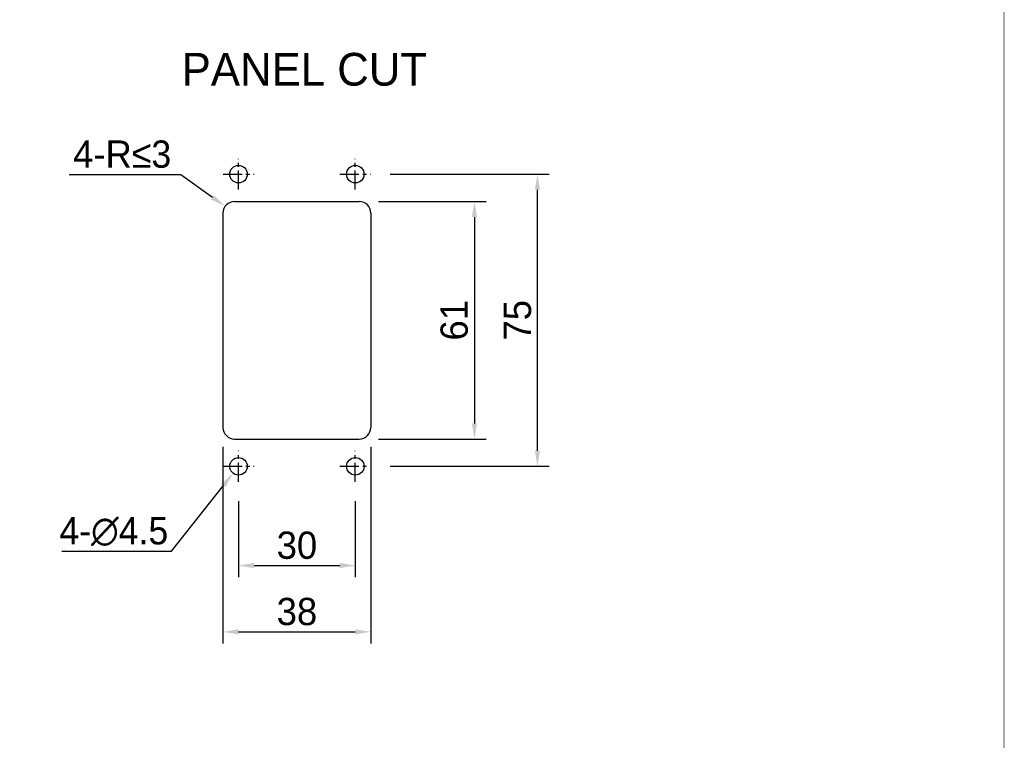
# Model space of a CAD drawing. Header units: millimetres. Extents: x 0 to 841, y 0 to 595.
# Tile 25 of 59: x 588 to 841, y 0 to 187. Entities that reach past the tile are written whole.
import ezdxf

# ---------------------------------------------------------------- set-up
doc = ezdxf.new("R2010")
doc.units = ezdxf.units.MM
doc.header["$LTSCALE"] = 65.395
doc.header["$PDMODE"] = 3
doc.header["$PDSIZE"] = 0.01
doc.linetypes.add('CENTER', pattern=[0.6, 0.375, -0.075, 0.075, -0.075])
doc.layers.get('0').update_dxf_attribs({"linetype": 'CONTINUOUS'})
doc.layers.get('Defpoints').update_dxf_attribs({"linetype": 'CONTINUOUS'})
doc.styles.get("Standard").update_dxf_attribs({"font": 'GOTHIC.TTF'})
doc.styles.add('TEXTSTYLE_6', font='txt')
doc.dimstyles.new('WALL', dxfattribs={"dimtxt": 7, "dimasz": 4, "dimexe": 3, "dimexo": 5, "dimgap": 1.5, "dimtad": 1, "dimtoh": 1, "dimdsep": 46, "dimtxsty": 'Standard', "dimcen": 0, "dimadec": 0, "dimazin": 0, "dimtp": 0.001, "dimtm": 0.001, "dimtfac": 1, "dimtofl": 0, "dimtmove": 0, "dimatfit": 3, "dimfxl": 1, "dimtolj": 1, "dimarcsym": 0})

# ---------------------------------------------------------------- blocks, each defined once
blk = doc.blocks.new('*D5')
at = {"color": 0, "lineweight": -2, "transparency": 16777216}
for p, q in [((680.35, 140.29), (707.97, 140.29)), ((704.97, 136.29), (704.97, 83.29)), ((680.35, 79.29), (707.97, 79.29))]:
    blk.add_line(p, q, dxfattribs=at)
at = {"color": 0, "transparency": 16777216}
for points in [[(704.3, 136.29), (705.63, 136.29), (704.97, 140.29)], [(704.3, 83.29), (705.63, 83.29), (704.97, 79.29)]]:
    blk.add_solid(points, dxfattribs=at)
at = {"layer": 'Defpoints', "color": 0, "transparency": 16777216}
for p in [(675.35, 140.29), (675.35, 79.29), (704.97, 79.29)]:
    blk.add_point(p, dxfattribs=at)
at = {"color": 0, "transparency": 16777216, "insert": (699.79, 109.79), "char_height": 7, "attachment_point": 5, "rotation": 90}
blk.add_mtext('\\A1;61', dxfattribs=at)
blk = doc.blocks.new('*D6')
at = {"color": 0, "lineweight": -2, "transparency": 16777216}
for p, q in [((683.32, 147.29), (724.14, 147.29)), ((721.14, 76.29), (721.14, 143.29)), ((683.32, 72.29), (724.14, 72.29))]:
    blk.add_line(p, q, dxfattribs=at)
at = {"color": 0, "transparency": 16777216}
for points in [[(720.47, 143.29), (721.81, 143.29), (721.14, 147.29)], [(720.47, 76.29), (721.81, 76.29), (721.14, 72.29)]]:
    blk.add_solid(points, dxfattribs=at)
at = {"layer": 'Defpoints', "color": 0, "transparency": 16777216}
for p in [(678.32, 147.29), (721.14, 147.29), (678.32, 72.29)]:
    blk.add_point(p, dxfattribs=at)
at = {"color": 0, "transparency": 16777216, "insert": (716.05, 109.79), "char_height": 7, "attachment_point": 5, "rotation": 90}
blk.add_mtext('\\A1;75', dxfattribs=at)
blk = doc.blocks.new('*D7')
at = {"color": 0, "lineweight": -2, "transparency": 16777216}
for p, q in [((644.35, 63.32), (644.35, 43.81)), ((674.35, 63.32), (674.35, 43.81)), ((648.35, 46.81), (670.35, 46.81))]:
    blk.add_line(p, q, dxfattribs=at)
at = {"color": 0, "transparency": 16777216}
for points in [[(648.35, 47.48), (648.35, 46.15), (644.35, 46.81)], [(670.35, 47.48), (670.35, 46.15), (674.35, 46.81)]]:
    blk.add_solid(points, dxfattribs=at)
at = {"layer": 'Defpoints', "color": 0, "transparency": 16777216}
for p in [(644.35, 68.32), (674.35, 68.32), (674.35, 46.81)]:
    blk.add_point(p, dxfattribs=at)
at = {"color": 0, "transparency": 16777216, "insert": (659.35, 51.99), "char_height": 7, "attachment_point": 5}
blk.add_mtext('\\A1;30', dxfattribs=at)
blk = doc.blocks.new('*D8')
at = {"color": 0, "lineweight": -2, "transparency": 16777216}
for p, q in [((640.35, 77.29), (640.35, 26.79)), ((678.35, 77.29), (678.35, 26.79)), ((644.35, 29.79), (674.35, 29.79))]:
    blk.add_line(p, q, dxfattribs=at)
at = {"color": 0, "transparency": 16777216}
for points in [[(644.35, 30.46), (644.35, 29.13), (640.35, 29.79)], [(674.35, 30.46), (674.35, 29.13), (678.35, 29.79)]]:
    blk.add_solid(points, dxfattribs=at)
at = {"layer": 'Defpoints', "color": 0, "transparency": 16777216}
for p in [(640.35, 82.29), (678.35, 82.29), (678.35, 29.79)]:
    blk.add_point(p, dxfattribs=at)
at = {"color": 0, "transparency": 16777216, "insert": (659.35, 34.97), "char_height": 7, "attachment_point": 5}
blk.add_mtext('\\A1;38', dxfattribs=at)
blk = doc.blocks.new('*D9')
at = {"color": 0, "lineweight": -2, "transparency": 16777216}
for p, q in [((627.13, 50.52), (640.47, 67.39)), ((598.98, 50.52), (627.13, 50.52))]:
    blk.add_line(p, q, dxfattribs=at)
at = {"color": 0, "transparency": 16777216}
blk.add_solid([(639.95, 67.81), (641, 66.98), (642.96, 70.53)], dxfattribs=at)
at = {"layer": 'Defpoints', "color": 0, "transparency": 16777216}
for p in [(645.75, 74.06), (642.96, 70.53)]:
    blk.add_point(p, dxfattribs=at)
at = {"color": 0, "transparency": 16777216, "insert": (612.31, 55.52), "char_height": 7, "attachment_point": 5, "style": 'TEXTSTYLE_6'}
blk.add_mtext('\\A1;{\\fMS PGothic|b0|i0|c129|p34;4-\\fMS PGothic|b0|i0|c128|p34;∅4.5}', dxfattribs=at)
blk = doc.blocks.new('*D10')
at = {"color": 0, "lineweight": -2, "transparency": 16777216}
for p, q in [((600.87, 147.22), (629.53, 147.22)), ((629.53, 147.22), (637.67, 141.38))]:
    blk.add_line(p, q, dxfattribs=at)
at = {"color": 0, "transparency": 16777216}
blk.add_solid([(638.06, 141.92), (637.28, 140.84), (640.92, 139.04)], dxfattribs=at)
at = {"layer": 'Defpoints', "color": 0, "transparency": 16777216}
for p in [(640.92, 139.04), (643.35, 137.29)]:
    blk.add_point(p, dxfattribs=at)
at = {"color": 0, "transparency": 16777216, "insert": (614.45, 152.4), "char_height": 7, "attachment_point": 5}
blk.add_mtext('\\A1;4-R{\\fGulim|b0|i0|c129|p50;≤3}', dxfattribs=at)

msp = doc.modelspace()

# ---------------------------------------------------------------- linework, layer by layer
at = {"color": 6, "linetype": 'CENTER', "ltscale": 0.2}
for p, q in [((644.352, 143.321), (644.352, 151.267)), ((674.352, 143.321), (674.352, 151.267)), ((640.379, 147.294), (648.325, 147.294)), ((670.379, 147.294), (678.325, 147.294)), ((644.352, 68.321), (644.352, 76.267)), ((674.352, 68.321), (674.352, 76.267)), ((640.379, 72.294), (648.325, 72.294)), ((670.379, 72.294), (678.325, 72.294))]:
    msp.add_line(p, q, dxfattribs=at)
at = {"color": 6, "ltscale": 0.1}
for p, q in [((643.352, 140.294), (675.352, 140.294)), ((643.352, 79.294), (675.352, 79.294))]:
    msp.add_line(p, q, dxfattribs=at)
at = {"color": 6}
for p, q in [((640.352, 137.294), (640.352, 82.294)), ((678.352, 137.294), (678.352, 82.294))]:
    msp.add_line(p, q, dxfattribs=at)
at = {"color": 7, "linetype": 'Continuous'}
msp.add_lwpolyline([(841, 594.5, 0.2, 0.2, 0), (841, 0, 0, 0, 0), (0, 0, 0.2, 0.2, 0), (0, 594.5, 0.2, 0.2, 0), (841, 594.5, 0.2, 0.2, 0)], format="xyseb", dxfattribs=at)
at = {"color": 6}
for centre in [(644.352, 147.294), (674.352, 147.294), (644.352, 72.294), (674.352, 72.294)]:
    msp.add_circle(centre, 2.25, dxfattribs=at)
at = {"color": 6, "ltscale": 0.1}
for centre, start, end in [((643.352, 137.294), 90, 180), ((675.352, 82.294), 270, 0)]:
    msp.add_arc(centre, 3, start, end, dxfattribs=at)
at = {"color": 6}
for centre, start, end in [((675.352, 137.294), 0, 90), ((643.352, 82.294), 180, 270)]:
    msp.add_arc(centre, 3, start, end, dxfattribs=at)

# ---------------------------------------------------------------- texts
at = {"color": 7}
msp.add_text('PANEL CUT', height=8.4, dxfattribs=at).set_placement((629.748, 170.023))

# ---------------------------------------------------------------- dimensions: what is measured, and where the dimension line sits
dim = msp.add_radius_dim(center=(643.352, 137.294), mpoint=(640.916, 139.045), text='4-R{\\fGulim|b0|i0|c129|p50;≤3}', dimstyle='WALL', dxfattribs=at)
dim.commit()
dim.dimension.update_dxf_attribs({"geometry": '*D10', "text_midpoint": (614.45, 147.224), "dimtype": 164})
for base, p1, p2, picture, middle in [((721.139, 147.294), (678.325, 72.294), (678.325, 147.294), '*D6', (716.051, 109.794)), ((704.967, 79.294), (675.352, 140.294), (675.352, 79.294), '*D5', (699.79, 109.794))]:
    dim = msp.add_linear_dim(base=base, p1=p1, p2=p2, angle=90, dimstyle='WALL', dxfattribs=at)
    dim.commit()
    dim.dimension.update_dxf_attribs({"geometry": picture, "text_midpoint": middle})
for base, p1, p2, picture, middle in [((678.352, 29.794), (640.352, 82.294), (678.352, 82.294), '*D8', (659.352, 34.97)), ((674.352, 46.814), (644.352, 68.321), (674.352, 68.321), '*D7', (659.352, 51.99))]:
    dim = msp.add_linear_dim(base=base, p1=p1, p2=p2, dimstyle='WALL', dxfattribs=at)
    dim.commit()
    dim.dimension.update_dxf_attribs({"geometry": picture, "text_midpoint": middle})
dim = msp.add_diameter_dim_2p(p1=(645.747, 74.059), p2=(642.956, 70.529), text='{\\fMS PGothic|b0|i0|c129|p34;4-\\fMS PGothic|b0|i0|c128|p34;<>}', dimstyle='WALL', override={"dimtxsty": 'TEXTSTYLE_6'}, dxfattribs=at)
dim.commit()
dim.dimension.update_dxf_attribs({"geometry": '*D9', "text_midpoint": (612.305, 50.516), "dimtype": 163})

doc.saveas('drawing.dxf')
